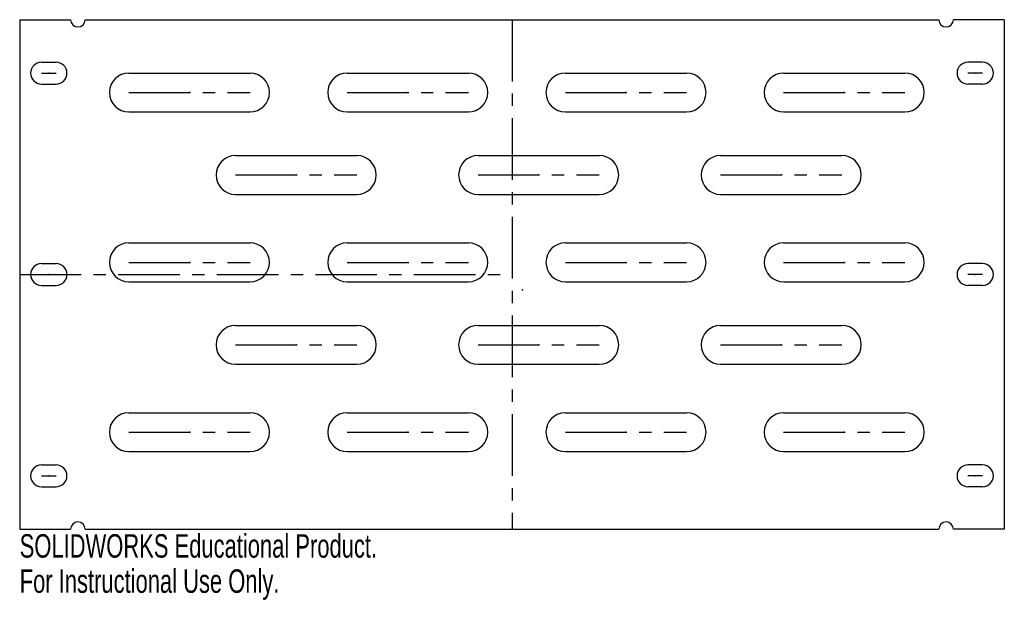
# Model space of a CAD drawing. Header units: millimetres. Extents: x -104 to 99, y -64 to 56.
import ezdxf

# ---------------------------------------------------------------- set-up
doc = ezdxf.new("R2010")
doc.units = ezdxf.units.MM
doc.header["$PDSIZE"] = -1
doc.linetypes.add('CENTERX2', pattern=[20.32, 12.7, -2.54, 2.54, -2.54])
doc.styles.add('SLDTEXTSTYLE0', font='TXT', dxfattribs={"width": 0.7})

msp = doc.modelspace()

# ---------------------------------------------------------------- linework, layer by layer
at = {"color": 7, "linetype": 'Continuous'}
for p, q in [((-103.64, 55.69), (-93.14, 55.69)), ((-103.64, 55.69), (-103.64, -49.31)), ((-90.14, 55.69), (85.86, 55.69)), ((99.36, 55.69), (88.86, 55.69)), ((99.36, 55.69), (99.36, -49.31)), ((-99.14, 46.94), (-96.14, 46.94)), ((94.86, 46.94), (91.86, 46.94)), ((-81.14, 44.69), (-56.14, 44.69)), ((-36.14, 44.69), (-11.14, 44.69)), ((8.86, 44.69), (33.86, 44.69)), ((53.86, 44.69), (78.86, 44.69)), ((-99.14, 42.44), (-96.14, 42.44)), ((94.86, 42.44), (91.86, 42.44)), ((-81.14, 36.69), (-56.14, 36.69)), ((-36.14, 36.69), (-11.14, 36.69)), ((8.86, 36.69), (33.86, 36.69)), ((53.86, 36.69), (78.86, 36.69)), ((-59.14, 27.69), (-34.14, 27.69)), ((-9.14, 27.69), (15.86, 27.69)), ((40.86, 27.69), (65.86, 27.69)), ((-59.14, 19.69), (-34.14, 19.69)), ((-9.14, 19.69), (15.86, 19.69)), ((40.86, 19.69), (65.86, 19.69)), ((-81.14, 9.69), (-56.14, 9.69)), ((-36.14, 9.69), (-11.14, 9.69)), ((8.86, 9.69), (33.86, 9.69)), ((53.86, 9.69), (78.86, 9.69)), ((-99.14, 5.44), (-96.14, 5.44)), ((94.86, 5.44), (91.86, 5.44)), ((-99.14, 0.94), (-96.14, 0.94)), ((-81.14, 1.69), (-56.14, 1.69)), ((-36.14, 1.69), (-11.14, 1.69)), ((8.86, 1.69), (33.86, 1.69)), ((53.86, 1.69), (78.86, 1.69)), ((94.86, 0.94), (91.86, 0.94)), ((-59.14, -7.31), (-34.14, -7.31)), ((-9.14, -7.31), (15.86, -7.31)), ((40.86, -7.31), (65.86, -7.31)), ((-59.14, -15.31), (-34.14, -15.31)), ((-9.14, -15.31), (15.86, -15.31)), ((40.86, -15.31), (65.86, -15.31)), ((-81.14, -25.31), (-56.14, -25.31)), ((-36.14, -25.31), (-11.14, -25.31)), ((8.86, -25.31), (33.86, -25.31)), ((53.86, -25.31), (78.86, -25.31)), ((-81.14, -33.31), (-56.14, -33.31)), ((-36.14, -33.31), (-11.14, -33.31)), ((8.86, -33.31), (33.86, -33.31)), ((53.86, -33.31), (78.86, -33.31)), ((-99.14, -36.06), (-96.14, -36.06)), ((94.86, -36.06), (91.86, -36.06)), ((-99.14, -40.56), (-96.14, -40.56)), ((94.86, -40.56), (91.86, -40.56)), ((-103.64, -49.31), (-93.14, -49.31)), ((-90.14, -49.31), (85.86, -49.31)), ((99.36, -49.31), (88.86, -49.31))]:
    msp.add_line(p, q, dxfattribs=at)
at = {"color": 7, "linetype": 'CENTERX2'}
for p, q in [((-2.14, 55.69), (-2.14, -49.31)), ((-99.14, 44.69), (-96.14, 44.69)), ((94.86, 44.69), (91.86, 44.69)), ((-81.14, 40.69), (-56.14, 40.69)), ((-36.14, 40.69), (-11.14, 40.69)), ((8.86, 40.69), (33.86, 40.69)), ((53.86, 40.69), (78.86, 40.69)), ((-59.14, 23.69), (-34.14, 23.69)), ((-9.14, 23.69), (15.86, 23.69)), ((40.86, 23.69), (65.86, 23.69)), ((-81.14, 5.69), (-56.14, 5.69)), ((-36.14, 5.69), (-11.14, 5.69)), ((8.86, 5.69), (33.86, 5.69)), ((53.86, 5.69), (78.86, 5.69)), ((-103.64, 3.19), (-2.14, 3.19)), ((-99.14, 3.19), (-96.14, 3.19)), ((94.86, 3.19), (91.86, 3.19)), ((-59.14, -11.31), (-34.14, -11.31)), ((-9.14, -11.31), (15.86, -11.31)), ((40.86, -11.31), (65.86, -11.31)), ((-81.14, -29.31), (-56.14, -29.31)), ((-36.14, -29.31), (-11.14, -29.31)), ((8.86, -29.31), (33.86, -29.31)), ((53.86, -29.31), (78.86, -29.31)), ((-99.14, -38.31), (-96.14, -38.31)), ((94.86, -38.31), (91.86, -38.31))]:
    msp.add_line(p, q, dxfattribs=at)
at = {"color": 7, "linetype": 'Continuous'}
for centre, radius, start, end in [((-91.64, 55.69), 1.5, 180, 0), ((87.36, 55.69), 1.5, 180, 0), ((-99.14, 44.69), 2.25, 90, 270), ((-96.14, 44.69), 2.25, 270, 90), ((91.86, 44.69), 2.25, 90, 270), ((94.86, 44.69), 2.25, 270, 90), ((-81.14, 40.69), 4, 90, 270), ((-56.14, 40.69), 4, 270, 90), ((-36.14, 40.69), 4, 90, 270), ((-11.14, 40.69), 4, 270, 90), ((8.86, 40.69), 4, 90, 270), ((33.86, 40.69), 4, 270, 90), ((53.86, 40.69), 4, 90, 270), ((78.86, 40.69), 4, 270, 90), ((-59.14, 23.69), 4, 90, 270), ((-34.14, 23.69), 4, 270, 90), ((-9.14, 23.69), 4, 90, 270), ((15.86, 23.69), 4, 270, 90), ((40.86, 23.69), 4, 90, 270), ((65.86, 23.69), 4, 270, 90), ((-81.14, 5.69), 4, 90, 270), ((-56.14, 5.69), 4, 270, 90), ((-36.14, 5.69), 4, 90, 270), ((-11.14, 5.69), 4, 270, 90), ((8.86, 5.69), 4, 90, 270), ((33.86, 5.69), 4, 270, 90), ((53.86, 5.69), 4, 90, 270), ((78.86, 5.69), 4, 270, 90), ((-99.14, 3.19), 2.25, 90, 270), ((-96.14, 3.19), 2.25, 270, 90), ((91.86, 3.19), 2.25, 90, 270), ((94.86, 3.19), 2.25, 270, 90), ((-59.14, -11.31), 4, 90, 270), ((-34.14, -11.31), 4, 270, 90), ((-9.14, -11.31), 4, 90, 270), ((15.86, -11.31), 4, 270, 90), ((40.86, -11.31), 4, 90, 270), ((65.86, -11.31), 4, 270, 90), ((-81.14, -29.31), 4, 90, 270), ((-56.14, -29.31), 4, 270, 90), ((-36.14, -29.31), 4, 90, 270), ((-11.14, -29.31), 4, 270, 90), ((8.86, -29.31), 4, 90, 270), ((33.86, -29.31), 4, 270, 90), ((53.86, -29.31), 4, 90, 270), ((78.86, -29.31), 4, 270, 90), ((-99.14, -38.31), 2.25, 90, 270), ((-96.14, -38.31), 2.25, 270, 90), ((91.86, -38.31), 2.25, 90, 270), ((94.86, -38.31), 2.25, 270, 90), ((-91.64, -49.31), 1.5, 0, 180), ((87.36, -49.31), 1.5, 0, 180)]:
    msp.add_arc(centre, radius, start, end, dxfattribs=at)
for p in [(-97.64, 44.69), (93.36, 44.69), (-68.64, 40.69), (-23.64, 40.69), (21.36, 40.69), (66.36, 40.69), (-46.64, 23.69), (3.36, 23.69), (53.36, 23.69), (-68.64, 5.69), (-23.64, 5.69), (21.36, 5.69), (66.36, 5.69), (-97.64, 3.19), (93.36, 3.19), (0, 0), (-46.64, -11.31), (3.36, -11.31), (53.36, -11.31), (-68.64, -29.31), (-23.64, -29.31), (21.36, -29.31), (66.36, -29.31), (-97.64, -38.31), (93.36, -38.31)]:
    msp.add_point(p, dxfattribs=at)

# ---------------------------------------------------------------- texts
at = {"color": 7, "linetype": 'Continuous', "char_height": 4.8336, "attachment_point": 1, "style": 'SLDTEXTSTYLE0'}
for s, insert in [('SOLIDWORKS Educational Product.', (-103.64, -50.33)), ('For Instructional Use Only.', (-103.64, -57.58))]:
    msp.add_mtext(s, dxfattribs=dict(at, insert=insert))

doc.saveas('drawing.dxf')
